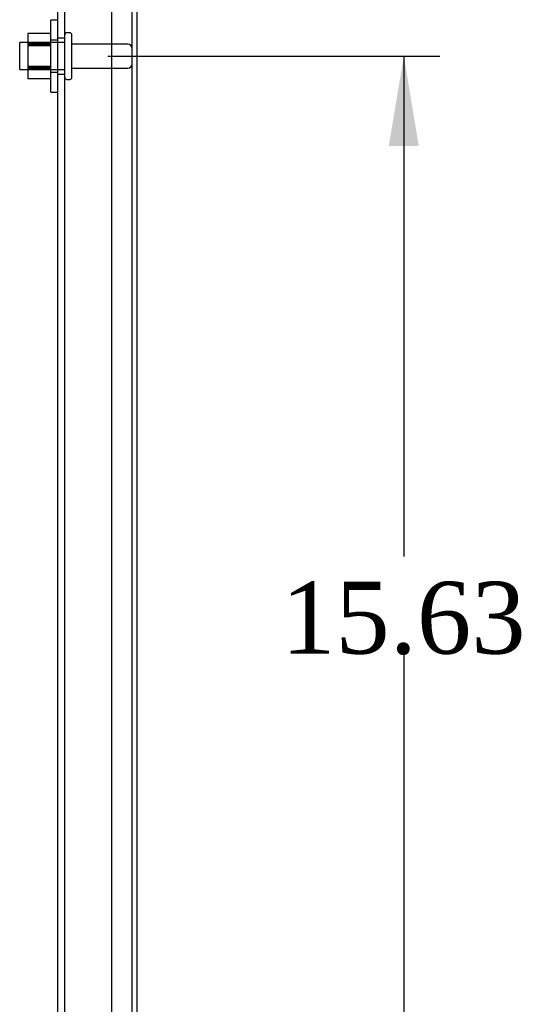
# Model space of a CAD drawing. Header units: inches. Extents: x 1 to 240, y -1 to 159.
# Tile 45 of 65: x 127 to 134, y 85 to 99. Entities that reach past the tile are written whole.
import ezdxf
from ezdxf.enums import TextEntityAlignment as Align
from ezdxf.lldxf.tags import DXFTag

# ---------------------------------------------------------------- set-up
doc = ezdxf.new("R2010")
doc.units = ezdxf.units.IN
doc.header["$MEASUREMENT"] = 0
for name, color, linetype in [('COM40679', 7, 'Continuous'), ('COM70726-4', 7, 'Continuous'), ('Default', 7, 'Continuous'), ('NTS166105', 7, 'Continuous'), ('STD26089', 7, 'Continuous'), ('WAF25059', 7, 'Continuous')]:
    doc.layers.add(name, color=color, linetype=linetype)
doc.styles.add('SEACAD_Times_New_Roman', font='times.ttf')
tags = doc.linetypes.add('HIDDEN2', pattern=[0.1875, 0.125, -0.0625]).pattern_tags.tags
tags[6:7] = [DXFTag(74, 4), DXFTag(75, 0), DXFTag(340, '0'), DXFTag(46, 0.0), DXFTag(50, 0.0), DXFTag(44, 0.0), DXFTag(45, 0.0)]
tags[4:5] = [DXFTag(74, 4), DXFTag(75, 0), DXFTag(340, '0'), DXFTag(46, 0.0), DXFTag(50, 0.0), DXFTag(44, 0.0), DXFTag(45, 0.0)]
doc.dimstyles.new('HAMMOND_(STH_-_240x160)', dxfattribs={"dimtxt": 1, "dimasz": 1.25, "dimexe": 0.5, "dimexo": 0.5, "dimgap": 0.25, "dimtad": 0, "dimtih": 1, "dimtoh": 1, "dimlfac": 0.125, "dimzin": 0, "dimdsep": 46, "dimtxsty": 'SEACAD_Times_New_Roman', "dimblk1": '_SE_FILLED', "dimblk2": '_SE_FILLED', "dimsah": 1, "dimcen": 0.5, "dimadec": 0, "dimazin": 0, "dimtfac": 0.8, "dimtofl": 0, "dimtmove": 0, "dimatfit": 3, "dimfxl": 1, "dimtolj": 1, "dimtzin": 0, "dimarcsym": 0})

# ---------------------------------------------------------------- blocks, each defined once
blk = doc.blocks.new('SE9')
at = {"layer": 'COM40679', "color": 7, "linetype": 'HIDDEN2'}
for p, q in [((127.31, 65.928), (127.31, 98.928)), ((127.405, 65.928), (127.405, 98.928)), ((128.06, 65.928), (128.06, 98.928)), ((127.405, 98.303), (127.31, 98.303)), ((127.31, 97.803), (127.405, 97.803))]:
    blk.add_line(p, q, dxfattribs=at)
at = {"layer": 'COM70726-4', "color": 7, "linetype": 'HIDDEN2'}
blk.add_line((128.342, 64.536), (128.342, 100.32), dxfattribs=at)
at = {"layer": 'COM70726-4', "color": 7, "linetype": 'Continuous'}
blk.add_line((128.414, 64.536), (128.414, 100.32), dxfattribs=at)
at = {"layer": 'NTS166105', "color": 7, "linetype": 'HIDDEN2'}
for p, q in [((126.894, 98.367), (126.894, 98.225)), ((127.214, 98.367), (126.894, 98.367)), ((127.214, 98.241), (126.894, 98.241)), ((126.894, 98.225), (126.894, 97.907)), ((127.214, 98.225), (126.894, 98.225)), ((127.214, 98.207), (126.894, 98.207)), ((127.214, 98.198), (126.894, 98.198)), ((126.894, 97.907), (126.894, 97.738)), ((127.214, 97.907), (126.894, 97.907)), ((126.894, 97.899), (127.214, 97.899)), ((127.214, 97.882), (126.894, 97.882)), ((127.214, 97.866), (126.894, 97.866)), ((127.214, 97.738), (126.894, 97.738))]:
    blk.add_line(p, q, dxfattribs=at)
at = {"layer": 'STD26089', "color": 7, "linetype": 'HIDDEN2'}
for p, q in [((127.475, 98.378), (127.435, 98.378)), ((127.505, 97.758), (127.505, 98.348)), ((126.78, 97.866), (126.78, 98.241)), ((127.405, 98.241), (126.78, 98.241)), ((128.282, 98.219), (127.505, 98.219)), ((126.78, 97.866), (127.405, 97.866)), ((127.505, 97.887), (128.282, 97.887)), ((127.435, 97.728), (127.475, 97.728))]:
    blk.add_line(p, q, dxfattribs=at)
for centre, radius, start, end in [((127.435, 98.348), 0.03, 90, 180), ((127.475, 98.348), 0.03, 0, 90), ((128.282, 98.159), 0.06, 0, 90), ((128.282, 97.947), 0.06, 270, 0), ((127.435, 97.758), 0.03, 180, 270), ((127.475, 97.758), 0.03, 270, 0)]:
    blk.add_arc(centre, radius, start, end, dxfattribs=at)
at = {"layer": 'WAF25059', "color": 7, "linetype": 'HIDDEN2'}
for p, q in [((127.214, 97.553), (127.214, 98.553)), ((127.31, 98.553), (127.214, 98.553)), ((127.31, 98.276), (127.214, 98.276)), ((127.214, 97.831), (127.31, 97.831)), ((127.214, 97.553), (127.31, 97.553))]:
    blk.add_line(p, q, dxfattribs=at)
blk = doc.blocks.new('DMBLK2335')
at = {"layer": 'Default', "linetype": 'Continuous'}
for points in [[(132.326, 96.803), (132.118, 98.053), (131.91, 96.803)], [(132.326, 83.678), (131.91, 83.678), (132.118, 82.428)]]:
    blk.add_hatch(color=7, dxfattribs=at).paths.add_polyline_path(points)
at = {"layer": 'Default', "color": 7, "linetype": 'Continuous'}
for p, q in [((128.005, 98.053), (132.618, 98.053)), ((132.118, 98.053), (132.118, 91.091)), ((132.118, 89.741), (132.118, 82.428)), ((128.005, 82.428), (132.618, 82.428))]:
    blk.add_line(p, q, dxfattribs=at)
at = {"layer": 'Default', "color": 7, "linetype": 'Continuous', "style": 'SEACAD_Times_New_Roman'}
blk.add_text('15.63', height=1, dxfattribs=at).set_placement((130.412, 90.741), align=Align.TOP_LEFT)
blk = doc.blocks.new('_SE_FILLED')
at = {"color": 0}
blk.add_line((0, 0), (-1, 0), dxfattribs=at)
blk.add_solid([(0, 0), (-1, -0.1665), (-1, 0.1665), (0, 0)], dxfattribs=at)

msp = doc.modelspace()

# ---------------------------------------------------------------- block references
at = {"layer": 'Default'}
msp.add_blockref('SE9', (0, 0), dxfattribs=at)

# ---------------------------------------------------------------- dimensions: what is measured, and where the dimension line sits
at = {"layer": 'Default', "color": 7, "linetype": 'Continuous'}
dim = msp.add_linear_dim(base=(132.118056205, 98.053089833), p1=(127.504934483, 98.053089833), p2=(127.504934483, 82.428089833), angle=270, text='\\A1;<>', dimstyle='HAMMOND_(STH_-_240x160)', override={"dimlfac": 1}, dxfattribs=at)
dim.commit()
dim.dimension.update_dxf_attribs({"geometry": 'DMBLK2335', "text_midpoint": (132.118056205, 90.24058995), "dimtype": 161})

doc.saveas('drawing.dxf')
